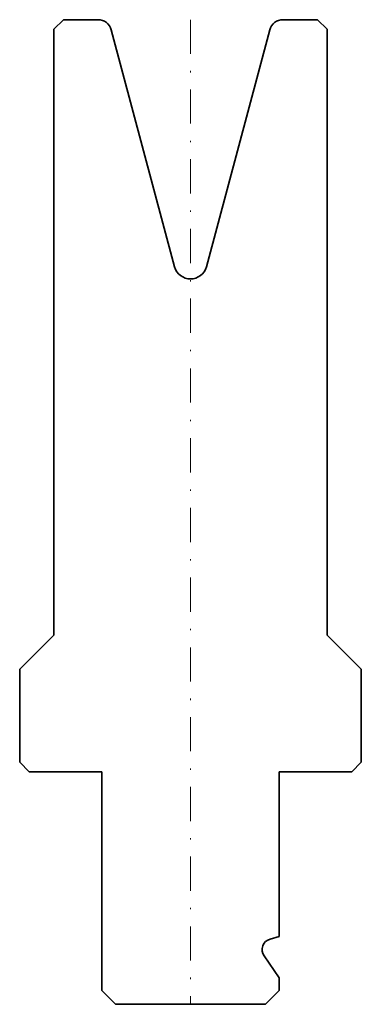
# Model space of a CAD drawing. Header units: millimetres. Extents: x -12.5 to 12.5, y -72 to 0.
import ezdxf

# ---------------------------------------------------------------- set-up
doc = ezdxf.new("R2010")
doc.units = ezdxf.units.MM
doc.header["$LTSCALE"] = 5
doc.linetypes.add('AUSGEZOGEN', pattern=[0])
doc.linetypes.add('DASHDOT', pattern=[1, 0.5, -0.25, 0, -0.25])
doc.layers.add('2', color=7, linetype='Continuous')

msp = doc.modelspace()

# ---------------------------------------------------------------- linework, layer by layer
at = {"layer": '2', "color": 7, "linetype": 'AUSGEZOGEN', "lineweight": 35}
for p, q in [((-9.996, -0.7), (-9.296, 0)), ((-9.296, 0), (-6.763, 0)), ((6.772, 0), (9.304, 0)), ((9.304, 0), (10.004, -0.7)), ((-9.996, -45), (-9.996, -0.7)), ((10.004, -0.7), (10.004, -45)), ((-5.797, -0.741), (-1.155, -18.066)), ((1.163, -18.066), (5.806, -0.741)), ((-12.496, -47.5), (-9.996, -45)), ((10.004, -45), (12.504, -47.5)), ((-12.496, -54.3), (-12.496, -47.5)), ((12.504, -47.5), (12.504, -54.3)), ((-11.796, -55), (-12.496, -54.3)), ((12.504, -54.3), (11.804, -55)), ((-6.496, -55), (-11.796, -55)), ((-6.496, -71), (-6.496, -55)), ((6.504, -55), (6.504, -67.049)), ((11.804, -55), (6.504, -55)), ((6.504, -67.049), (5.837, -67.228)), ((5.389, -68.46), (6.504, -70.053)), ((6.504, -70.053), (6.504, -71)), ((-5.496, -72), (-6.496, -71)), ((6.504, -71), (5.504, -72)), ((5.504, -72), (-5.496, -72))]:
    msp.add_line(p, q, dxfattribs=at)
at = {"layer": '2', "color": 7, "linetype": 'DASHDOT', "lineweight": 18}
msp.add_line((0, 0), (0, -72), dxfattribs=at)
at = {"layer": '2', "color": 7, "linetype": 'AUSGEZOGEN', "lineweight": 35}
for centre, radius, start, end in [((-6.763, -1), 1, 15, 90), ((6.772, -1), 1, 90, 165), ((0.004, -17.756), 1.2, 195, 345), ((6.044, -68.001), 0.8, 105, 215)]:
    msp.add_arc(centre, radius, start, end, dxfattribs=at)

doc.saveas('drawing.dxf')
